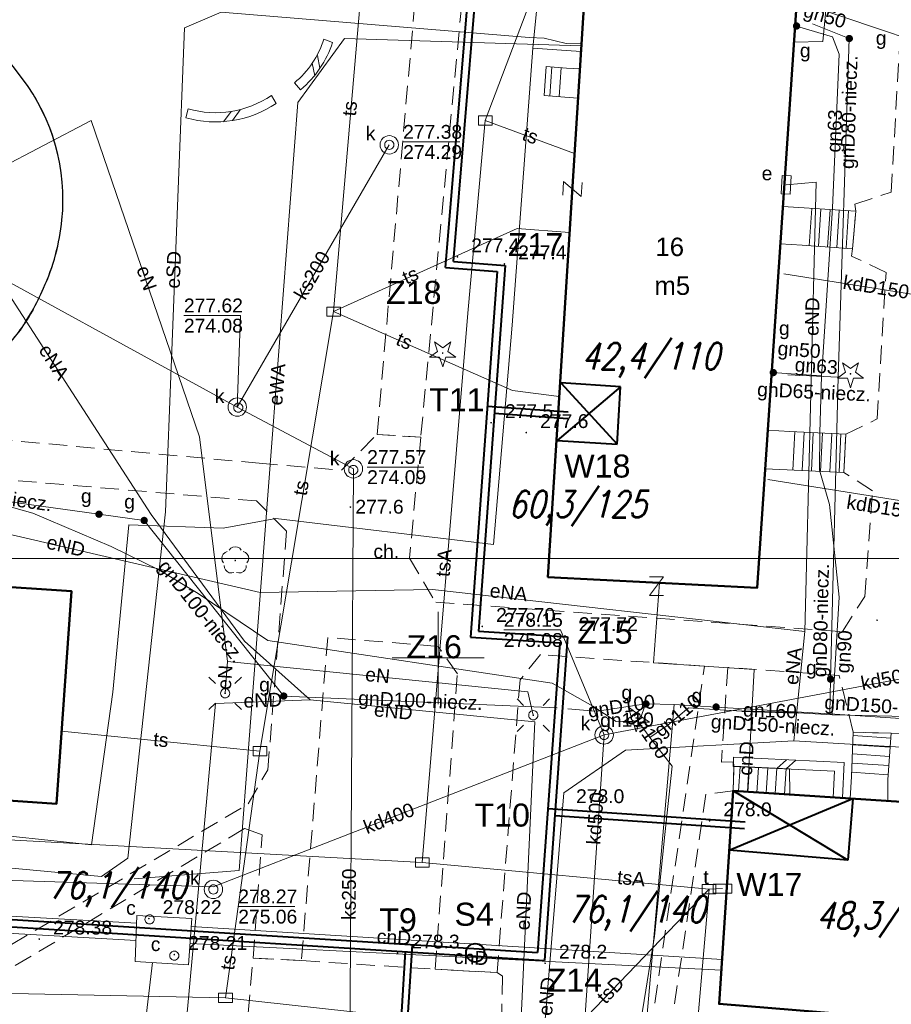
# Model space of a CAD drawing. Extents: x 0 to 6568752, y 0 to 5584302.
# Tile 43 of 58: x 6568527 to 6568575, y 5584081 to 5584135. Entities that reach past the tile are written whole.
import ezdxf
from ezdxf.enums import TextEntityAlignment as Align

# ---------------------------------------------------------------- set-up
doc = ezdxf.new("R2010")
doc.units = 0
doc.header["$PDSIZE"] = 0.75
for name, pattern in [('GAK', [3.5, 2, -0.7, 0.1, -0.7]), ('PRZER2-1', [1.5, 1, -0.5]), ('PRZER3-1', [2, 1.5, -0.5])]:
    doc.linetypes.add(name, pattern=pattern)
doc.layers.get('0').update_dxf_attribs({"linetype": 'CONTINUOUS'})
doc.layers.get('Defpoints').update_dxf_attribs({"linetype": 'CONTINUOUS'})
for name, color, linetype, lineweight in [('alarm', 51, 'CONTINUOUS', 50), ('EGBS', 7, 'CONTINUOUS', 18), ('EGBU', 7, 'CONTINUOUS', 50), ('EGBU_O', 7, 'CONTINUOUS', 50), ('GEPADR_O', 7, 'CONTINUOUS', 18), ('GEPPHC', 7, 'CONTINUOUS', 18), ('GUPPRZ_O', 7, 'CONTINUOUS', 18), ('OTDN', 7, 'CONTINUOUS', 18), ('OTKC', 7, 'CONTINUOUS', 18), ('OTKC_O', 7, 'CONTINUOUS', 18), ('OTKJ', 7, 'CONTINUOUS', 18), ('OTKK', 7, 'CONTINUOUS', 25), ('OTRN', 7, 'CONTINUOUS', 13), ('OTRN_O', 7, 'CONTINUOUS', 13), ('OTRS', 7, 'CONTINUOUS', 13), ('OTRS_O', 7, 'CONTINUOUS', 13), ('ramka sekcji', 7, 'CONTINUOUS', 18), ('siec', 7, 'GAK', 70), ('SUEO', 7, 'CONTINUOUS', 18), ('SULO', 7, 'CONTINUOUS', 35), ('SUPK', 7, 'CONTINUOUS', 18), ('SUPW', 7, 'CONTINUOUS', 18), ('SUPW_O', 7, 'CONTINUOUS', 18)]:
    doc.layers.add(name, color=color, linetype=linetype, lineweight=lineweight)
for name, color, linetype, lineweight, true_color in [('OTZG', 7, 'CONTINUOUS', 18, 0x008000), ('OTZL', 7, 'CONTINUOUS', 18, 0x008000), ('SUCP', 7, 'CONTINUOUS', 18, 0xd200d2), ('SUCP_O', 7, 'CONTINUOUS', 18, 0xd200d2), ('SUEP', 1, 'CONTINUOUS', 18, 0xff0000), ('SUEP_O', 1, 'CONTINUOUS', 18, 0xff0000), ('SUES', 1, 'CONTINUOUS', 18, 0xff0000), ('SUES_O', 1, 'CONTINUOUS', 18, 0xff0000), ('SUGP', 7, 'CONTINUOUS', 18, 0xbfbf00), ('SUGP_O', 7, 'CONTINUOUS', 18, 0xbfbf00), ('SUGU', 7, 'CONTINUOUS', 18, 0xbfbf00), ('SUGU_O', 7, 'CONTINUOUS', 18, 0xbfbf00), ('SUGW', 7, 'CONTINUOUS', 18, 0xbfbf00), ('SUGW_O', 7, 'CONTINUOUS', 18, 0xbfbf00), ('SUKP', 7, 'CONTINUOUS', 18, 0x803300), ('SUKP_O', 7, 'CONTINUOUS', 18, 0x803300), ('SUTP', 7, 'CONTINUOUS', 18, 0xff9100), ('SUTP_O', 7, 'CONTINUOUS', 18, 0xff9100), ('SUTS', 7, 'CONTINUOUS', 18, 0xff9100), ('SUTS_O', 7, 'CONTINUOUS', 18, 0xff9100), ('SUWP', 5, 'CONTINUOUS', 18, 0x0000ff)]:
    doc.layers.add(name, color=color, linetype=linetype, lineweight=lineweight, true_color=true_color)
doc.styles.add('Arial', font='arial.ttf')
doc.styles.add('GEO-INFO', font='arial.ttf')
doc.styles.add('UZBROJENIE', font='SIMPLEX.shx', dxfattribs={"width": 0.8, "oblique": 15.00003, "height": 0.9})
doc.dimstyles.get("Standard").update_dxf_attribs({"dimtxt": 0.18, "dimasz": 0.18, "dimexe": 0.18, "dimexo": 0.0625, "dimgap": 0.09, "dimtad": 0, "dimtih": 1, "dimtoh": 1, "dimdec": 4, "dimzin": 0, "dimdsep": 46, "dimtxsty": 'Standard', "dimcen": 0.09, "dimadec": 0, "dimazin": 0, "dimtfac": 1, "dimtdec": 4, "dimtofl": 0, "dimtmove": 0, "dimatfit": 3, "dimfxl": 0, "dimtolj": 1, "dimtzin": 0, "dimarcsym": 0})

# ---------------------------------------------------------------- blocks, each defined once
blk = doc.blocks.new('D_GSPRDL1')
blk.add_hatch(color=0).paths.add_polyline_path([(0, -0.045), (0.013906, -0.042798), (0.02645, -0.036406), (0.036406, -0.02645), (0.042798, -0.013906), (0.045, 0), (0.042798, 0.013906), (0.036406, 0.02645), (0.02645, 0.036406), (0.013906, 0.042798), (0, 0.045), (-0.013906, 0.042798), (-0.02645, 0.036406), (-0.036406, 0.02645), (-0.042798, 0.013906), (-0.045, 0), (-0.042798, -0.013906), (-0.036406, -0.02645), (-0.02645, -0.036406), (-0.013906, -0.042798)])
at = {"color": 0}
for points in [[(-0.324277, 0.563333), (-0.240553, 0.662679), (-0.127956, 0.727494), (0, 0.75), (0.127956, 0.727494), (0.240553, 0.662679), (0.324277, 0.563333)], [(-0.635969, -0.134326), (-0.70458, -0.024001), (-0.731429, 0.103115), (-0.713292, 0.231763), (-0.652348, 0.346501), (-0.55591, 0.433559), (-0.435555, 0.482485)], [(0.435555, 0.482485), (0.55591, 0.433559), (0.652348, 0.346501), (0.713292, 0.231763), (0.731429, 0.103115), (0.70458, -0.024001), (0.635969, -0.134326)], [(-0.068773, -0.646351), (-0.194901, -0.677512), (-0.324092, -0.663766), (-0.440839, -0.606763), (-0.531129, -0.513345), (-0.584125, -0.394725), (-0.593465, -0.265141)], [(0.593465, -0.265141), (0.584125, -0.394725), (0.531129, -0.513345), (0.440839, -0.606763), (0.324092, -0.663766), (0.194901, -0.677512), (0.068773, -0.646351)]]:
    blk.add_lwpolyline(points, dxfattribs=at)
blk = doc.blocks.new('D_GSPRDI1')
blk.add_hatch(color=0).paths.add_polyline_path([(0, -0.045), (0.013906, -0.042798), (0.02645, -0.036406), (0.036406, -0.02645), (0.042798, -0.013906), (0.045, 0), (0.042798, 0.013906), (0.036406, 0.02645), (0.02645, 0.036406), (0.013906, 0.042798), (0, 0.045), (-0.013906, 0.042798), (-0.02645, 0.036406), (-0.036406, 0.02645), (-0.042798, 0.013906), (-0.045, 0), (-0.042798, -0.013906), (-0.036406, -0.02645), (-0.02645, -0.036406), (-0.013906, -0.042798)])
at = {"color": 0}
blk.add_lwpolyline([(0.272471, 0.088531), (0.713338, -0.231778), (0.168396, -0.231778), (0, -0.750048), (-0.168396, -0.231778), (-0.713338, -0.231778), (-0.272471, 0.088531), (-0.440867, 0.606801), (0, 0.286493), (0.440867, 0.606801)], close=True, dxfattribs=at)
blk = doc.blocks.new('D_GSPWPN1')
blk.add_hatch(color=0).paths.add_polyline_path([(-0.045, 0), (-0.043467, -0.011647), (-0.038971, -0.0225), (-0.03182, -0.03182), (-0.0225, -0.038971), (-0.011647, -0.043467), (0, -0.045), (0.011647, -0.043467), (0.0225, -0.038971), (0.03182, -0.03182), (0.038971, -0.0225), (0.043467, -0.011647), (0.045, 0), (0.043467, 0.011647), (0.038971, 0.0225), (0.03182, 0.03182), (0.0225, 0.038971), (0.011647, 0.043467), (0, 0.045), (-0.011647, 0.043467), (-0.0225, 0.038971), (-0.03182, 0.03182), (-0.038971, 0.0225), (-0.043467, 0.011647)])
blk = doc.blocks.new('D_GSPWPS1')
blk.add_hatch(color=0).paths.add_polyline_path([(-0.045, 0), (-0.043467, -0.011647), (-0.038971, -0.0225), (-0.03182, -0.03182), (-0.0225, -0.038971), (-0.011647, -0.043467), (0, -0.045), (0.011647, -0.043467), (0.0225, -0.038971), (0.03182, -0.03182), (0.038971, -0.0225), (0.043467, -0.011647), (0.045, 0), (0.043467, 0.011647), (0.038971, 0.0225), (0.03182, 0.03182), (0.0225, 0.038971), (0.011647, 0.043467), (0, 0.045), (-0.011647, 0.043467), (-0.0225, 0.038971), (-0.03182, 0.03182), (-0.038971, 0.0225), (-0.043467, 0.011647)])
blk = doc.blocks.new('D_GUPIKP1_3')
at = {"color": 0}
blk.add_lwpolyline([(0.375, -0.25), (-0.375, -0.25), (-0.375, 0.25), (0.375, 0.25)], close=True, dxfattribs=at)
blk = doc.blocks.new('D_GUPESE1')
at = {"color": 0}
blk.add_lwpolyline([(-0.5, -0.25), (-0.5, 0.25), (0.5, 0.25), (0.5, -0.25)], close=True, dxfattribs=at)
blk = doc.blocks.new('D_GUPIWZ1_1')
at = {"color": 0}
blk.add_lwpolyline([(0, 0.25), (0.064705, 0.241481), (0.125, 0.216506), (0.176777, 0.176777), (0.216506, 0.125), (0.241481, 0.064705), (0.25, 0), (0.241481, -0.064705), (0.216506, -0.125), (0.176777, -0.176777), (0.125, -0.216506), (0.064705, -0.241481), (0, -0.25), (-0.064705, -0.241481), (-0.125, -0.216506), (-0.176777, -0.176777), (-0.216506, -0.125), (-0.241481, -0.064705), (-0.25, 0), (-0.241481, 0.064705), (-0.216506, 0.125), (-0.176777, 0.176777), (-0.125, 0.216506), (-0.064705, 0.241481)], close=True, dxfattribs=at)
blk = doc.blocks.new('D_GUPTSZ1')
at = {"color": 0}
blk.add_lwpolyline([(-0.5, -0.25), (-0.5, 0.25), (0.5, 0.25), (0.5, -0.25)], close=True, dxfattribs=at)
blk = doc.blocks.new('D_GUPGZA1')
blk.add_hatch(color=0).paths.add_polyline_path([(-0.2, 0), (-0.193185, -0.051764), (-0.173205, -0.1), (-0.141421, -0.141421), (-0.1, -0.173205), (-0.051764, -0.193185), (0, -0.2), (0.051764, -0.193185), (0.1, -0.173205), (0.141421, -0.141421), (0.173205, -0.1), (0.193185, -0.051764), (0.2, 0), (0.193185, 0.051764), (0.173205, 0.1), (0.141421, 0.141421), (0.1, 0.173205), (0.051764, 0.193185), (0, 0.2), (-0.051764, 0.193185), (-0.1, 0.173205), (-0.141421, 0.141421), (-0.173205, 0.1), (-0.193185, 0.051764)])
blk = doc.blocks.new('D_GUPGUT1')
blk.add_hatch(color=0).paths.add_polyline_path([(-0.2, 0), (-0.193185, -0.051764), (-0.173205, -0.1), (-0.141421, -0.141421), (-0.1, -0.173205), (-0.051764, -0.193185), (0, -0.2), (0.051764, -0.193185), (0.1, -0.173205), (0.141421, -0.141421), (0.173205, -0.1), (0.193185, -0.051764), (0.2, 0), (0.193185, 0.051764), (0.173205, 0.1), (0.141421, 0.141421), (0.1, 0.173205), (0.051764, 0.193185), (0, 0.2), (-0.051764, 0.193185), (-0.1, 0.173205), (-0.141421, 0.141421), (-0.173205, 0.1), (-0.193185, 0.051764)])
blk = doc.blocks.new('D_GEPPHC1')
at = {"color": 0}
blk.add_lwpolyline([(-0.375, 0.5), (0.375, 0.5), (-0.375, -0.5), (0.375, -0.5)], dxfattribs=at)
blk = doc.blocks.new('D_ODTN_1')
at = {"color": 0}
for points in [[(-0.5, -0.25), (0, 0.25)], [(0, -0.25), (0.5, 0.25)]]:
    blk.add_lwpolyline(points, dxfattribs=at)
blk = doc.blocks.new('D_GSLDSO2')
at = {"color": 0}
blk.add_lwpolyline([(0, 0.25), (0, -0.25)], dxfattribs=at)
blk = doc.blocks.new('D_GUPELA2')
blk.add_hatch(color=0).paths.add_polyline_path([(-0.001087, 0.044987), (0.011881, 0.043403), (0.021281, 0.03965), (0.030065, 0.033482), (0.038133, 0.023893), (0.043117, 0.012881), (0.044986, 0.001113), (0.044323, -0.007777), (0.040557, -0.019497), (0.033417, -0.030138), (0.024849, -0.037517), (0.013788, -0.042836), (0.002013, -0.044955), (-0.00982, -0.043916), (-0.020466, -0.040077), (-0.029541, -0.033946), (-0.036867, -0.025804), (-0.04187, -0.01649), (-0.04461, -0.005909), (-0.044532, 0.006476), (-0.041285, 0.017903), (-0.034764, 0.028574), (-0.024479, 0.03776), (-0.013449, 0.042943)])
at = {"color": 0}
for points in [[(-0.883883, 0.883883), (-0.53033, 0.53033)], [(0.883883, 0.883883), (0.53033, 0.53033)], [(-0.883883, -0.883883), (-0.53033, -0.53033)], [(0.883883, -0.883883), (0.53033, -0.53033)]]:
    blk.add_lwpolyline(points, dxfattribs=at)
blk = doc.blocks.new('D_GUPELA1')
at = {"color": 0}
blk.add_lwpolyline([(0, 0.25), (0.064705, 0.241481), (0.125, 0.216506), (0.176777, 0.176777), (0.216506, 0.125), (0.241481, 0.064705), (0.25, 0), (0.241481, -0.064705), (0.216506, -0.125), (0.176777, -0.176777), (0.125, -0.216506), (0.064705, -0.241481), (0, -0.25), (-0.064705, -0.241481), (-0.125, -0.216506), (-0.176777, -0.176777), (-0.216506, -0.125), (-0.241481, -0.064705), (-0.25, 0), (-0.241481, 0.064705), (-0.216506, 0.125), (-0.176777, 0.176777), (-0.125, 0.216506), (-0.064705, 0.241481)], close=True, dxfattribs=at)
blk = doc.blocks.new('*D45')
at = {"layer": 'Defpoints', "color": 0, "lineweight": 40}
for p in [(6568647.5, 5584150), (6568650, 5584150), (0, 0)]:
    blk.add_point(p, dxfattribs=at)
at = {"layer": 'ramka sekcji', "color": 0, "lineweight": -2}
blk.add_line((6568649.938, 5584150), (6568647.5, 5584150), dxfattribs=at)
at = {"layer": 'ramka sekcji', "color": 0, "insert": (6568644.106, 5584150), "char_height": 0.75, "attachment_point": 5, "style": 'GEO-INFO'}
blk.add_mtext('\\A1;5584150.0000', dxfattribs=at)
blk = doc.blocks.new('*D46')
at = {"layer": 'Defpoints', "color": 0, "lineweight": 40}
for p in [(6568650, 5584152.5), (6568650, 5584150), (0, 0)]:
    blk.add_point(p, dxfattribs=at)
at = {"layer": 'ramka sekcji', "color": 0, "lineweight": -2}
blk.add_line((6568650, 5584150.062), (6568650, 5584152.5), dxfattribs=at)
at = {"layer": 'ramka sekcji', "color": 0, "insert": (6568650, 5584155.896), "char_height": 0.75, "attachment_point": 5, "rotation": 90, "style": 'GEO-INFO'}
blk.add_mtext('\\A1;6568650.0000', dxfattribs=at)

msp = doc.modelspace()

# ---------------------------------------------------------------- linework, layer by layer
at = {"layer": 'EGBS', "color": 0, "linetype": 'Continuous', "lineweight": 18, "elevation": 10.18}
for points in [[(6568555.86, 5584132.1), (6568555.76, 5584130.52), (6568556.88, 5584130.44), (6568557.58749, 5584130.39087), (6568557.68916, 5584131.97075), (6568556.98, 5584132.02)], [(6568572.5, 5584122.21), (6568572.68, 5584124.25), (6568569.88, 5584124.43), (6568568.71636, 5584124.51158), (6568568.57872, 5584122.47004), (6568569.76, 5584122.4)], [(6568572.02, 5584110.07), (6568572.14, 5584112.15), (6568569.1, 5584112.3), (6568567.89779, 5584112.37005), (6568567.75554, 5584110.26011), (6568568.96, 5584110.21)], [(6568572.54, 5584095.98), (6568574.59, 5584095.91), (6568574.42, 5584093.4), (6568574.41729, 5584092.24037), (6568572.36981, 5584092.37438), (6568572.44, 5584093.56)], [(6568569.07, 5584093.99), (6568569.09979, 5584092.58842), (6568566.02, 5584092.79), (6568566.06, 5584094.12)]]:
    msp.add_lwpolyline(points, close=True, dxfattribs=at)
for points in [[(6568556.07064, 5584130.49781), (6568556.18343, 5584132.0769)], [(6568556.56936, 5584130.46219), (6568556.68216, 5584132.04127)], [(6568570.28206, 5584124.40415), (6568570.15148, 5584122.37285)], [(6568570.78103, 5584124.37208), (6568570.65028, 5584122.33826)], [(6568571.28, 5584124.34), (6568571.14909, 5584122.30368)], [(6568571.77897, 5584124.30792), (6568571.6479, 5584122.26909)], [(6568572.27794, 5584124.27585), (6568572.14671, 5584122.2345)], [(6568569.37152, 5584112.2866), (6568569.26836, 5584110.19589)], [(6568569.87091, 5584112.26196), (6568569.76784, 5584110.17304)], [(6568570.3703, 5584112.23732), (6568570.26732, 5584110.15019)], [(6568570.8697, 5584112.21268), (6568570.7668, 5584110.12734)], [(6568571.36909, 5584112.18804), (6568571.26628, 5584110.10448)], [(6568571.86848, 5584112.1634), (6568571.76576, 5584110.08163)], [(6568574.57257, 5584095.65271), (6568572.53219, 5584095.79091)], [(6568574.53879, 5584095.15386), (6568572.51154, 5584095.29116)], [(6568574.47121, 5584094.15614), (6568572.47023, 5584094.29167)], [(6568574.505, 5584094.655), (6568572.49088, 5584094.79141)], [(6568566.31256, 5584092.77085), (6568566.39991, 5584094.10532)], [(6568566.81149, 5584092.73819), (6568566.89957, 5584094.08374)], [(6568567.31043, 5584092.70554), (6568567.39922, 5584094.06216)], [(6568567.80936, 5584092.67288), (6568567.89888, 5584094.04058)], [(6568568.30829, 5584092.64022), (6568568.39854, 5584094.019)], [(6568568.80722, 5584092.60757), (6568568.8982, 5584093.99742)], [(6568574.43743, 5584093.65729), (6568572.44958, 5584093.79192)]]:
    msp.add_lwpolyline(points, dxfattribs=at)
at = {"layer": 'EGBU', "color": 0, "linetype": 'Continuous', "lineweight": 50, "elevation": 10.18}
for points in [[(6568557.98, 5584136.49), (6568569.47, 5584135.69), (6568567.32, 5584103.8), (6568555.96, 5584104.39)], [(6568510.47, 5584104.93), (6568530.1, 5584103.63), (6568529.29, 5584092.09), (6568509.6, 5584093.44), (6568509.79, 5584095.95), (6568492.52, 5584097.26), (6568493.31, 5584108.77), (6568510.64, 5584107.6)], [(6568602.65, 5584087.73), (6568615.13, 5584086.91), (6568614.45, 5584075.57), (6568601.92, 5584076.39), (6568602.08, 5584078.81), (6568585.50349, 5584079.5626), (6568565.26, 5584081.22), (6568566.02, 5584092.79), (6568602.84, 5584090.38)]]:
    msp.add_lwpolyline(points, close=True, dxfattribs=at)
at = {"layer": 'GUPPRZ_O', "color": 0, "linetype": 'Continuous', "lineweight": 13, "elevation": 10.8, "flags": 128}
for points in [[(6568548.1019, 5584128.00649), (6568551.1819, 5584128.00649)], [(6568539.09863, 5584113.61504), (6568539.28129, 5584118.58461), (6568536.20129, 5584118.58461)], [(6568546.14921, 5584110.36004), (6568549.22921, 5584110.36004)], [(6568559.01562, 5584095.81893), (6568556.64774, 5584101.52142), (6568553.56774, 5584101.52142)], [(6568539.15205, 5584086.50726), (6568542.23205, 5584086.50726)]]:
    msp.add_lwpolyline(points, dxfattribs=at)
at = {"layer": 'OTDN', "color": 0, "linetype": 'Continuous', "lineweight": 18, "elevation": 10.18}
for points in [[(6568542.20185, 5584131.215, 0.14094293), (6568543.80562, 5584133.58699)], [(6568542.53815, 5584130.845, 0.13961018), (6568544.27438, 5584133.41301)], [(6568536.31242, 5584129.31672, 0.21909142), (6568541.2115, 5584130.09738)], [(6568536.42758, 5584129.80328, 0.22058888), (6568540.9485, 5584130.52262)]]:
    msp.add_lwpolyline(points, format="xyb", dxfattribs=at)
for points in [[(6568571.94936, 5584092.40624), (6568572.04173, 5584094.32799), (6568566.04173, 5584094.60972)], [(6568571.44994, 5584092.43025), (6568571.51827, 5584093.85201), (6568566.01827, 5584094.11028)]]:
    msp.add_lwpolyline(points, dxfattribs=at)
at = {"layer": 'OTKC', "color": 0, "linetype": 'PRZER2-1', "lineweight": 18, "elevation": 10.18}
for points in [[(6568579.27, 5584175.96), (6568577.89, 5584147.04), (6568576.88, 5584143.98), (6568575.77, 5584143.27), (6568575.98, 5584145.63), (6568574.16, 5584147.26), (6568554.03, 5584148.32), (6568552.41, 5584147.44), (6568549.06, 5584111.98), (6568546.69, 5584112.13), (6568548.71, 5584135.22), (6568544.24, 5584135.28), (6568544.3, 5584136.6), (6568548.86, 5584136.71), (6568549.91, 5584147.46), (6568548.36, 5584148.71), (6568512.64, 5584151), (6568511.13, 5584153.58), (6568564.91, 5584150.5), (6568565.44, 5584160.02), (6568563.93, 5584160.04), (6568564, 5584162.56)], [(6568518.41, 5584112.57), (6568540.29, 5584110.57), (6568544.75, 5584110.19), (6568546.69, 5584112.13), (6568549.06, 5584111.98), (6568548.45, 5584105.42), (6568549.87, 5584103.02), (6568571.95, 5584101.43), (6568573.16, 5584103.34), (6568573.59, 5584109.07), (6568572.02, 5584110.07), (6568572.14, 5584112.15), (6568573.84, 5584112.97), (6568574.32, 5584120.92), (6568572.45, 5584121.81), (6568572.5, 5584122.21), (6568572.68, 5584124.25), (6568572.62, 5584124.63), (6568574.6, 5584125.28), (6568575.25, 5584136.73)], [(6568512.66, 5584076.01), (6568539.69, 5584092.08), (6568540.76, 5584093.93), (6568541.78, 5584106.88), (6568540.15, 5584108.52), (6568520.91, 5584110.15)], [(6568560.68, 5584073.85), (6568564.46, 5584099.55), (6568555.56, 5584100.18), (6568554.45, 5584098.81), (6568553.2, 5584082.92), (6568549.84, 5584083.1), (6568551.05, 5584099.14), (6568550, 5584100.63), (6568544.01, 5584101.11), (6568542.58, 5584083.57), (6568539.96, 5584083.71), (6568540.45, 5584090.4), (6568539.49, 5584090.74), (6568514.70571, 5584075.918)], [(6568606.01, 5584096.31), (6568595.49, 5584096.94), (6568594.38, 5584094.9), (6568592.33, 5584095.02), (6568591.61, 5584097.16), (6568575.92, 5584098.19), (6568575.25, 5584096.87), (6568575.15, 5584095.88), (6568574.59, 5584095.91), (6568572.54, 5584095.98), (6568571.78, 5584099.05), (6568565.73, 5584099.49), (6568565.38, 5584094.34), (6568566.03, 5584094.36), (6568566.06, 5584094.12), (6568566.02, 5584092.79), (6568564.54, 5584092.6), (6568561.74, 5584073.87)], [(6568539.27, 5584076.24), (6568539.96, 5584083.71), (6568542.58, 5584083.57), (6568549.84, 5584083.1), (6568553.2, 5584082.92), (6568553.49, 5584082.73), (6568553.36, 5584075.15)]]:
    msp.add_lwpolyline(points, dxfattribs=at)
at = {"layer": 'OTKJ', "color": 0, "linetype": 'PRZER3-1', "lineweight": 18, "elevation": 10.18}
msp.add_lwpolyline([(6568511.07, 5584177.33), (6568510.51, 5584157.83), (6568511.13, 5584153.58), (6568512.64, 5584151), (6568527.44, 5584131.44, -0.09884493), (6568529.29, 5584127.62, -0.08496392), (6568529.58, 5584123.78, -0.07298816), (6568528.58, 5584120.07, -0.06310661), (6568527.22, 5584117.66, -0.16159759), (6568518.41, 5584112.57), (6568514.58, 5584112.84, -0.14325874), (6568508.68, 5584115.73, -0.15163411), (6568504.79, 5584122.65), (6568504.73, 5584127.9), (6568505.24, 5584139.54), (6568503.53, 5584140.77), (6568505.45, 5584174.48)], format="xyb", dxfattribs=at)
at = {"layer": 'OTKK', "color": 0, "linetype": 'Continuous', "lineweight": 25, "elevation": 10.18}
msp.add_lwpolyline([(6568436.47, 5584226.47, -0.48575719), (6568442.88, 5584228.95), (6568499.5, 5584209.57), (6568502.26, 5584208.44), (6568505.31, 5584207.06), (6568507.65, 5584204.8), (6568508.65, 5584199.4), (6568507.32, 5584175.37), (6568505.45, 5584174.48), (6568503.53, 5584140.77), (6568505.24, 5584139.54), (6568504.73, 5584127.9), (6568504.79, 5584122.65, 0.08997537), (6568506.61, 5584118.23, 0.21509551), (6568514.58, 5584112.84), (6568518.41, 5584112.57, 0.06950968), (6568522.62, 5584114.07, 0.13495358), (6568527.22, 5584117.66, 0.05243036), (6568528.58, 5584120.07, 0.08477307), (6568529.58, 5584123.78, 0.19005271), (6568527.44, 5584131.44), (6568512.64, 5584151), (6568511.13, 5584153.58), (6568510.51, 5584157.83)], format="xyb", dxfattribs=at)
at = {"layer": 'ramka sekcji', "color": 0}
for q in [(6568550, 5584102.5), (6568547.5, 5584100), (6568550, 5584097.5), (6568552.5, 5584100)]:
    msp.add_line((6568550, 5584100), q, dxfattribs=at)
at = {"layer": 'siec', "color": 0, "linetype": 'ByBlock', "lineweight": 40}
for p, q in [((6568550.40279, 5584121.18744), (6568552.16807, 5584142.40148)), ((6568550.82997, 5584121.51131), (6568552.53652, 5584142.01961)), ((6568550.40279, 5584121.18744), (6568553.21143, 5584120.97837)), ((6568550.82997, 5584121.51131), (6568553.63862, 5584121.30223)), ((6568553.63862, 5584121.30223), (6568552.1939, 5584101.45481)), ((6568553.21143, 5584120.97837), (6568551.76672, 5584101.13095)), ((6568559.90885, 5584114.72142), (6568556.47029, 5584111.79538)), ((6568559.90885, 5584114.72142), (6568556.66726, 5584114.92541)), ((6568556.66726, 5584114.92541), (6568559.72579, 5584111.6042)), ((6568559.72579, 5584111.6042), (6568559.90885, 5584114.72142)), ((6568557.06244, 5584113.33411), (6568552.67823, 5584113.65324)), ((6568557.03703, 5584112.98503), (6568553.0543, 5584113.27494)), ((6568556.47029, 5584111.79538), (6568559.72579, 5584111.6042)), ((6568552.1939, 5584101.45481), (6568557.03539, 5584101.15095)), ((6568551.76672, 5584101.13095), (6568556.60821, 5584100.82709)), ((6568556.60821, 5584100.82709), (6568555.40295, 5584084.00556)), ((6568557.03539, 5584101.15095), (6568555.77652, 5584083.58117)), ((6568572.24611, 5584089.02953), (6568566.02, 5584092.79)), ((6568565.80823, 5584089.56606), (6568572.5196, 5584092.36458)), ((6568572.5196, 5584092.36458), (6568572.24611, 5584089.02953)), ((6568566.66345, 5584091.08247), (6568555.96161, 5584091.80264)), ((6568566.63844, 5584090.73336), (6568556.33864, 5584091.42648)), ((6568572.24611, 5584089.02953), (6568565.80823, 5584089.56606)), ((6568511.23681, 5584086.79448), (6568555.40295, 5584084.00556)), ((6568511.60696, 5584086.37031), (6568555.77652, 5584083.58117)), ((6568547.79508, 5584071.51157), (6568548.61098, 5584084.43438)), ((6568547.42372, 5584071.18433), (6568548.23647, 5584084.0573))]:
    msp.add_line(p, q, dxfattribs=at)
at = {"layer": 'siec', "color": 0, "linetype": 'ByBlock', "lineweight": 20}
msp.add_line((6568238.01967, 5584105.39829), (6568734.39713, 5584105.39829), dxfattribs=at)
at = {"layer": 'siec', "color": 0, "linetype": 'ByBlock', "lineweight": 40}
msp.add_circle((6568552.01677, 5584083.99554), 0.5, dxfattribs=at)
at = {"layer": 'SUCP', "color": 0, "linetype": 'Continuous', "lineweight": 18, "elevation": 10.14}
for points in [[(6568562.02216, 5584104.07515), (6568561.68919, 5584099.73481), (6568567.16673, 5584099.37446), (6568566.80281, 5584092.73876)], [(6568533.6399, 5584085.60204), (6568518.60395, 5584086.42735), (6568518.65884, 5584088.57266), (6568514.61306, 5584088.72682), (6568514.37118, 5584086.68212), (6568494.51573, 5584087.80409)], [(6568494.4364, 5584086.91236), (6568515.26947, 5584085.82769), (6568515.48817, 5584088.05753), (6568517.65572, 5584087.96171), (6568517.68655, 5584085.57013), (6568533.60476, 5584084.65495)], [(6568536.59649, 5584085.42561), (6568565.41866, 5584083.63546)], [(6568536.5346, 5584084.49207), (6568565.38067, 5584083.05711)], [(6568524.00871, 5584062.45446), (6568524.33259, 5584073.36083), (6568533.21135, 5584072.63888), (6568534.49392, 5584083.46105)]]:
    msp.add_lwpolyline(points, dxfattribs=at)
at = {"layer": 'SUEP', "linetype": 'Continuous', "lineweight": 18, "elevation": 10.14}
for points in [[(6568513.84, 5584184.74), (6568513.42, 5584175.82), (6568512.75, 5584162.24), (6568512.75, 5584153.66), (6568511.73, 5584141.53), (6568511.14, 5584126.58), (6568517.89, 5584124.93), (6568523.5, 5584125.16), (6568531.17, 5584129.17), (6568537.04, 5584112.01), (6568538.56, 5584099.8), (6568554.87, 5584098.16), (6568555.17, 5584096.89)], [(6568569.37, 5584175.62), (6568568.52, 5584159.59), (6568568.14, 5584150.17), (6568566.9, 5584142.58), (6568561.93, 5584142.71), (6568561.67, 5584137.44), (6568555.62, 5584137.86), (6568555.14, 5584133.1), (6568554.03, 5584118.07), (6568553.01, 5584106.16), (6568541.2, 5584107.56), (6568538.33, 5584107.04), (6568533.21, 5584107.22), (6568532.35, 5584098.15), (6568531.19, 5584089.85), (6568518.96, 5584091.16)], [(6568445.94158, 5584095.72461), (6568463.08232, 5584095.53245), (6568469.09261, 5584094.92384), (6568472.44526, 5584094.27199), (6568479.09718, 5584093.38563), (6568501.60242, 5584091.16944), (6568510.47472, 5584090.11168), (6568531.72465, 5584088.14533), (6568533.163, 5584089.13494), (6568535.21086, 5584107.92978), (6568536.22578, 5584134.20382), (6568538.22056, 5584135.05463), (6568554.95303, 5584133.678), (6568555.75969, 5584133.63631), (6568556.96104, 5584133.35687), (6568557.78151, 5584133.33584)], [(6568557.77497, 5584133.2318), (6568544.91633, 5584133.62582), (6568542.39104, 5584130.14301), (6568539.19817, 5584088.45866), (6568533.50346, 5584088.01524)], [(6568555.14, 5584133.1), (6568557.75496, 5584132.91392)], [(6568569.91319, 5584101.43542), (6568570.51987, 5584125.82112), (6568568.9, 5584125.68)], [(6568543.04895, 5584097.72899), (6568539.48763, 5584100.91335), (6568534.41875, 5584107.77857), (6568523.75545, 5584124.26244)], [(6568540.34378, 5584103.54458), (6568519.21387, 5584108.4567), (6568515.71516, 5584111.05182), (6568503.34985, 5584113.7187)], [(6568569.91319, 5584101.43542), (6568549.69204, 5584103.72059), (6568540.34378, 5584103.54458)], [(6568569.31956, 5584095.50732), (6568569.91319, 5584101.43542)], [(6568538.56, 5584099.8), (6568538.44, 5584098.08)], [(6568537.92641, 5584097.52808), (6568535.8969, 5584075.41982), (6568503.16129, 5584077.9235)], [(6568543.04895, 5584097.72899), (6568537.92641, 5584097.52808)], [(6568554.23033, 5584074.18224), (6568555.24524, 5584096.53605), (6568543.04895, 5584097.72899)], [(6568569.31956, 5584095.50732), (6568560.18052, 5584094.99152), (6568556.83307, 5584092.68021), (6568554.39222, 5584063.02146), (6568554.33033, 5584053.54893), (6568552.48145, 5584045.61649)], [(6568595.6, 5584090.99), (6568594.12893, 5584094.02904), (6568569.31956, 5584095.50732)]]:
    msp.add_lwpolyline(points, dxfattribs=at)
at = {"layer": 'SUGP', "color": 0, "linetype": 'Continuous', "lineweight": 18, "elevation": 10.14}
for points in [[(6568572.32425, 5584133.62203), (6568570.32, 5584134.42)], [(6568570.13, 5584134.1), (6568569.46, 5584134.3)], [(6568570.89, 5584116.32), (6568571.41, 5584124.43), (6568571.78, 5584132.77), (6568571.41, 5584133.72), (6568570.13, 5584134.1)], [(6568571.30838, 5584098.84939), (6568571.7192, 5584115.23588), (6568572.32425, 5584133.62203)], [(6568458.83, 5584129.82), (6568459.24, 5584129.71), (6568460.2, 5584129.67), (6568468.74, 5584129.03), (6568479.87, 5584117.82), (6568483.1, 5584115), (6568488.73, 5584114.5), (6568494.42, 5584113.87), (6568496.56, 5584113.72), (6568499.7, 5584113.6), (6568500.52, 5584113.54), (6568512.13, 5584112.31), (6568519.66, 5584110.17), (6568521.23, 5584109.76), (6568528, 5584107.85), (6568532.26, 5584106.05), (6568534.85, 5584104.78), (6568536.97, 5584103.5), (6568540.76, 5584100.95), (6568556.2, 5584098.63), (6568558.41, 5584097.38), (6568559.66, 5584096.55), (6568560.85, 5584096.57), (6568561.32, 5584095.93)], [(6568571.39, 5584096.91), (6568571.77, 5584103.3), (6568571.25, 5584108.32), (6568570.71, 5584110.19), (6568570.73, 5584112.22), (6568570.82, 5584115.31), (6568570.89, 5584116.32)], [(6568568.9, 5584115.44), (6568568.2, 5584115.49)], [(6568570.82, 5584115.31), (6568568.9, 5584115.44)], [(6568571.7192, 5584115.23588), (6568568.98, 5584115.37)], [(6568488.21736, 5584113.58955), (6568489.91, 5584114), (6568495.64566, 5584113.37527), (6568505.4744, 5584113.11106), (6568512.647, 5584110.41918), (6568531.5921, 5584107.80216), (6568534.04564, 5584107.46376), (6568541.62208, 5584097.92971), (6568556.46, 5584097.29)], [(6568571.39, 5584096.91), (6568575.44, 5584096.82), (6568578.83, 5584096.41), (6568589.84, 5584095.9), (6568591.05, 5584095.91), (6568594.73, 5584095.48), (6568602.26, 5584094.78), (6568603.66, 5584094.64), (6568604.85, 5584107.74), (6568609.36, 5584107.66), (6568613.41, 5584107.35), (6568619.37, 5584106.72), (6568620.65914, 5584106.65318)], [(6568571.26066, 5584096.96563), (6568571.30838, 5584098.84939)], [(6568557.05, 5584097.24), (6568558.30585, 5584097.13732), (6568558.64, 5584097.11), (6568561.28598, 5584097.50512), (6568562.82052, 5584097.47189)], [(6568558.41, 5584097.38), (6568558.31, 5584097.22), (6568558.30585, 5584097.13732)], [(6568562.82052, 5584097.47189), (6568562.6358, 5584095.35435), (6568562.41519, 5584092.84033), (6568559.27657, 5584056.94925)], [(6568562.48, 5584096.35), (6568563.6, 5584097.29), (6568563.85, 5584097.27)], [(6568562.82052, 5584097.47189), (6568565.09444, 5584097.33519)], [(6568563.85, 5584097.27), (6568566.49, 5584097.11), (6568569.55, 5584097.02), (6568571.39, 5584096.91)], [(6568565.09444, 5584097.33519), (6568571.26066, 5584096.96563)], [(6568605.18, 5584097.23), (6568604.25173, 5584095.43872), (6568589.20171, 5584096.0538), (6568578.93387, 5584096.4514), (6568571.26066, 5584096.96563)], [(6568561.32, 5584095.93), (6568561.49, 5584095.68)], [(6568561.49, 5584095.68), (6568562.48, 5584096.35)], [(6568561.49, 5584095.68), (6568562.71, 5584094.12), (6568562.31, 5584090.42), (6568561.75, 5584084.89), (6568561.11, 5584080.96), (6568560.58, 5584077.75), (6568560.4, 5584075.59), (6568560.77, 5584068.39), (6568560.47, 5584063.47)]]:
    msp.add_lwpolyline(points, dxfattribs=at)
at = {"layer": 'SUKP', "color": 0, "linetype": 'Continuous', "lineweight": 18, "elevation": 10.14}
for points in [[(6568623.96972, 5584021.39394), (6568594.36033, 5584047.55093), (6568568.60146, 5584064.77377), (6568545.13518, 5584067.49805), (6568545.4042, 5584110.26428), (6568539.09863, 5584113.61504), (6568505.81597, 5584131.84069)], [(6568547.3519, 5584127.85095), (6568539.09863, 5584113.61504)], [(6568568.76291, 5584120.84356), (6568578.77484, 5584119.26532)], [(6568567.8988, 5584109.68528), (6568578.10915, 5584108.06592)], [(6568559.01562, 5584095.81893), (6568577.52836, 5584099.31317)], [(6568456.9388, 5584093.09331), (6568486.76093, 5584090.70348), (6568499.27701, 5584089.16851), (6568521.14002, 5584088.09718), (6568537.79246, 5584087.58027), (6568559.01562, 5584095.81893)], [(6568557.51513, 5584034.18498), (6568557.60295, 5584075.02743), (6568559.01562, 5584095.81893)]]:
    msp.add_lwpolyline(points, dxfattribs=at)
at = {"layer": 'SULO', "color": 0, "linetype": 'Continuous', "lineweight": 35, "elevation": 10.12}
msp.add_lwpolyline([(6568566.49, 5584097.11), (6568569.55, 5584097.02)], dxfattribs=at)
at = {"layer": 'SUPK', "color": 0, "linetype": 'Continuous', "lineweight": 18, "elevation": 10.14}
for points in [[(6568547.3519, 5584127.35095, -1), (6568547.3519, 5584128.35095, -1)], [(6568539.09863, 5584113.11504, -1), (6568539.09863, 5584114.11504, -1)], [(6568545.4042, 5584109.76428, -1), (6568545.4042, 5584110.76428, -1)], [(6568559.01562, 5584095.31893, -1), (6568559.01562, 5584096.31893, -1)], [(6568537.80215, 5584086.93491, -1), (6568537.80215, 5584087.93491, -1)]]:
    msp.add_lwpolyline(points, format="xyb", close=True, dxfattribs=at)
msp.add_lwpolyline([(6568533.65522, 5584086.01489), (6568536.62487, 5584085.85375), (6568536.45785, 5584083.33419), (6568533.5627, 5584083.52121)], close=True, dxfattribs=at)
at = {"layer": 'SUTP', "color": 0, "linetype": 'Continuous', "lineweight": 18, "elevation": 10.14}
for points in [[(6568549.14326, 5584088.89683), (6568551.61898, 5584118.72103), (6568552.56429, 5584129.17402), (6568561.31736, 5584152.25858)], [(6568538.45712, 5584081.55457), (6568540.33073, 5584094.93775), (6568544.32745, 5584118.79709), (6568546.22854, 5584140.83128)], [(6568546.22854, 5584140.83128), (6568555.24527, 5584140.43943), (6568588.81, 5584129.14)], [(6568557.40662, 5584127.3783), (6568552.56429, 5584129.17402)], [(6568557.1373, 5584123.09852), (6568554.30007, 5584123.30593), (6568544.32745, 5584118.79709)], [(6568556.5768, 5584114.19168), (6568554.03342, 5584114.51182), (6568544.32745, 5584118.79709)], [(6568477.67628, 5584101.43695), (6568482.69538, 5584084.47031), (6568512.58946, 5584082.07631), (6568538.45712, 5584081.55457)], [(6568529.56608, 5584096.02329), (6568540.33073, 5584094.93775)], [(6568482.03767, 5584094.3726), (6568487.21105, 5584092.58912), (6568513.47533, 5584090.8574), (6568549.14326, 5584088.89683)], [(6568549.14326, 5584088.89683), (6568564.71312, 5584087.44734)], [(6568554.12834, 5584076.43037), (6568564.71312, 5584087.44734)], [(6568564.71312, 5584087.44734), (6568563.50282, 5584073.50067), (6568559.78238, 5584021.5387), (6568576.74575, 5584017.49696)], [(6568565.44279, 5584087.47674), (6568564.71312, 5584087.44734)], [(6568538.45712, 5584081.55457), (6568569.72372, 5584078.12118)]]:
    msp.add_lwpolyline(points, dxfattribs=at)
at = {"layer": 'SUWP', "color": 0, "linetype": 'Continuous', "lineweight": 18, "elevation": 10.14}
msp.add_lwpolyline([(6568572.18399, 5584153.35868), (6568572.16773, 5584153.06845), (6568571.45415, 5584143.2585), (6568571.25946, 5584137.41554), (6568570.89041, 5584133.46048), (6568569.31702, 5584133.4209)], dxfattribs=at)

# ---------------------------------------------------------------- block references
at = {"layer": 'GEPPHC', "color": 0, "linetype": 'Continuous', "lineweight": 18, "rotation": 266.2686105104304}
msp.add_blockref('D_GEPPHC1', (6568557.29181, 5584125.46189, 10.24), dxfattribs=at)
at = {"layer": 'GEPPHC', "color": 0, "linetype": 'Continuous', "lineweight": 18}
msp.add_blockref('D_GEPPHC1', (6568561.86114, 5584103.89529, 10.24), dxfattribs=at)
at = {"layer": 'OTDN', "color": 0, "linetype": 'Continuous', "lineweight": 18}
for name, p, rotation in [('D_GSLDSO2', (6568544.04, 5584133.5, 10.18), 69.63689249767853), ('D_ODTN_1', (6568543.37821, 5584132.14789, 10.18), 235.9368489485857), ('D_ODTN_1', (6568543.37821, 5584132.14789, 10.18), 235.9368489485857), ('D_GSLDSO2', (6568542.37, 5584131.03, 10.18), 42.26890146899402), ('D_GSLDSO2', (6568541.08, 5584130.31, 10.18), 31.73517782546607), ('D_GSLDSO2', (6568536.37, 5584129.56, 10.18), 346.6845436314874), ('D_ODTN_1', (6568538.80743, 5584129.41735, 10.18), 189.047571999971), ('D_ODTN_1', (6568538.80743, 5584129.41735, 10.18), 189.047571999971), ('D_GSLDSO2', (6568566.03, 5584094.36, 10.18), 177.3115642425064), ('D_ODTN_1', (6568568.905, 5584094.225, 10.18), 177.3115642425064), ('D_ODTN_1', (6568568.905, 5584094.225, 10.18), 177.3115642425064), ('D_GSLDSO2', (6568571.69965, 5584092.41825, 10.18), 87.24839315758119)]:
    msp.add_blockref(name, p, dxfattribs=dict(at, rotation=rotation))
at = {"layer": 'OTRN', "color": 0, "linetype": 'Continuous', "lineweight": 13}
for p in [(6568551.05, 5584121.77, 10.08), (6568553.6, 5584121.39, 10.08), (6568552.88, 5584112.77, 10.08), (6568554.79, 5584112.23, 10.08), (6568545.24, 5584108.19, 10.08), (6568573.83, 5584102.05, 10.08), (6568556.74, 5584091.87, 10.08), (6568564.74, 5584091.16, 10.08), (6568547.8, 5584083.98, 10.08), (6568555.81, 5584083.43, 10.08)]:
    msp.add_blockref('D_GSPWPN1', p, dxfattribs=at)
at = {"layer": 'OTRS', "color": 0, "linetype": 'Continuous', "lineweight": 13}
for p in [(6568552.4, 5584101.71, 10.08), (6568556.89, 5584101.21, 10.08), (6568534.3, 5584085.85, 10.08), (6568528.35, 5584084.74, 10.08), (6568535.68, 5584083.9, 10.08)]:
    msp.add_blockref('D_GSPWPS1', p, dxfattribs=at)
at = {"layer": 'OTZG', "color": 0, "linetype": 'Continuous', "lineweight": 18}
for p in [(6568550.25, 5584116.55, 10.12), (6568572.39, 5584115.42, 10.12), (6568560.76, 5584096.74, 10.12)]:
    msp.add_blockref('D_GSPRDI1', p, dxfattribs=at)
at = {"layer": 'OTZL', "color": 0, "linetype": 'Continuous', "lineweight": 18}
msp.add_blockref('D_GSPRDL1', (6568538.99, 5584105.29, 10.12), dxfattribs=at)
at = {"layer": 'SUEO', "color": 0, "linetype": 'Continuous', "lineweight": 18}
for name, p in [('D_GUPELA2', (6568538.44, 5584098.08, 10.15)), ('D_GUPELA1', (6568538.44, 5584098.08, 10.16)), ('D_GUPELA2', (6568555.17, 5584096.89, 10.15)), ('D_GUPELA1', (6568555.17, 5584096.89, 10.16))]:
    msp.add_blockref(name, p, dxfattribs=at)
at = {"layer": 'SUES', "linetype": 'Continuous', "lineweight": 18, "rotation": 86.78440089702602}
msp.add_blockref('D_GUPESE1', (6568568.9, 5584125.68, 10.16), dxfattribs=at)
at = {"layer": 'SUGU', "color": 0, "linetype": 'Continuous', "lineweight": 18}
for p in [(6568572.32425, 5584133.62203, 10.16), (6568531.5921, 5584107.80216, 10.16), (6568534.04564, 5584107.46376, 10.16), (6568571.30838, 5584098.84939, 10.16), (6568541.62208, 5584097.92971, 10.16), (6568561.28598, 5584097.50512, 10.16), (6568565.09444, 5584097.33519, 10.16)]:
    msp.add_blockref('D_GUPGUT1', p, dxfattribs=at)
at = {"layer": 'SUGW', "color": 0, "linetype": 'Continuous', "lineweight": 18}
for p in [(6568569.46, 5584134.3, 10.16), (6568568.2, 5584115.49, 10.16)]:
    msp.add_blockref('D_GUPGZA1', p, dxfattribs=at)
at = {"layer": 'SUPK', "color": 0, "linetype": 'Continuous', "lineweight": 18}
for p in [(6568552.56429, 5584129.17402, 10.16), (6568544.32745, 5584118.79709, 10.16), (6568540.33073, 5584094.93775, 10.16), (6568549.14326, 5584088.89683, 10.16), (6568564.71312, 5584087.44734, 10.16), (6568538.45712, 5584081.55457, 10.16)]:
    msp.add_blockref('D_GUPIKP1_3', p, dxfattribs=at)
at = {"layer": 'SUPW', "color": 0, "linetype": 'Continuous', "lineweight": 18}
for p in [(6568547.3519, 5584127.85095, 10.18), (6568539.15519, 5584113.58426, 10.18), (6568545.39921, 5584110.20449, 10.18), (6568559.01562, 5584095.81893, 10.18), (6568537.80215, 5584087.43491, 10.18), (6568534.34, 5584085.81, 10.18), (6568535.68, 5584083.84, 10.18)]:
    msp.add_blockref('D_GUPIWZ1_1', p, dxfattribs=at)
at = {"layer": 'SUTS', "color": 0, "linetype": 'Continuous', "lineweight": 18}
msp.add_blockref('D_GUPTSZ1', (6568565.44279, 5584087.47674, 10.16), dxfattribs=at)

# ---------------------------------------------------------------- texts
at = {"layer": 'alarm', "color": 0, "linetype": 'Continuous', "lineweight": 30, "style": 'GEO-INFO'}
for s, p in [('Z17', (6568555.2957, 5584122.43486, -9.52)), ('Z18', (6568548.68515, 5584119.84124, 10.84)), ('T11', (6568551.01956, 5584114.01333, 0.62)), ('W18', (6568558.64824, 5584110.41648, 0.62)), ('Z15', (6568559.05528, 5584101.38907, -9.52)), ('Z16', (6568549.78945, 5584100.60684, 0.66)), ('T10', (6568553.48242, 5584091.47185, -9.52)), ('W17', (6568567.98588, 5584087.71061, -9.52)), ('S4', (6568551.95957, 5584086.08958, -9.52)), ('T9', (6568547.82799, 5584085.78217, -9.52)), ('Z14', (6568557.39991, 5584082.50316, -9.52))]:
    msp.add_text(s, height=1.25, dxfattribs=at).set_placement(p, align=Align.MIDDLE)
at = {"layer": 'alarm', "color": 0, "lineweight": 30, "style": 'UZBROJENIE', "oblique": 15.00003, "width": 0.8}
for s, p in [('42,4/110', (6568557.77578, 5584115.65723)), ('60,3/125', (6568553.81774, 5584107.62466)), ('76,1/140', (6568528.83871, 5584086.93609, 10.18)), ('76,1/140', (6568557.00073, 5584085.64033, 10.18)), ('48,3/110', (6568570.52332, 5584085.2974))]:
    msp.add_text(s, height=1.44, dxfattribs=at).set_placement(p)
at = {"layer": 'EGBU_O', "color": 0, "linetype": 'Continuous', "lineweight": 0, "style": 'Arial'}
msp.add_text('m5', height=1, dxfattribs=at).set_placement((6568562.715, 5584119.7063, 10.8), align=Align.CENTER)
at = {"layer": 'GEPADR_O', "color": 0, "linetype": 'Continuous', "lineweight": 0, "style": 'Arial'}
msp.add_text('16', height=1, dxfattribs=at).set_placement((6568561.79987, 5584121.8135, 10.8))
at = {"layer": 'GUPPRZ_O', "color": 0, "linetype": 'Continuous', "lineweight": 0, "style": 'Arial'}
for s, p in [('277.38', (6568548.1019, 5584128.17899, 10.8)), ('274.29', (6568548.1019, 5584127.08399, 10.8)), ('277.62', (6568536.20129, 5584118.75711, 10.8)), ('274.08', (6568536.20129, 5584117.66211, 10.8)), ('277.57', (6568546.14921, 5584110.53254, 10.8)), ('274.09', (6568546.14921, 5584109.43754, 10.8)), ('278.15', (6568553.56774, 5584101.69392, 10.8)), ('275.08', (6568553.56774, 5584100.59892, 10.8)), ('278.27', (6568539.15205, 5584086.67976, 10.8)), ('275.06', (6568539.15205, 5584085.58476, 10.8))]:
    msp.add_text(s, height=0.75, dxfattribs=at).set_placement(p)
at = {"layer": 'OTKC_O', "color": 0, "linetype": 'Continuous', "lineweight": 0, "style": 'Arial'}
msp.add_text('ch.', height=0.75, dxfattribs=at).set_placement((6568547.19041, 5584105.40888, 10.8), align=Align.CENTER)
at = {"layer": 'OTRN_O', "color": 0, "linetype": 'Continuous', "lineweight": 0, "style": 'Arial'}
for s, p in [('277.4', (6568551.8, 5584122.02, 10.8)), ('277.4', (6568554.35, 5584121.64, 10.8)), ('277.5', (6568553.63, 5584113.02, 10.8)), ('277.6', (6568555.54, 5584112.48, 10.8)), ('277.6', (6568545.5104, 5584107.83269, 10.8)), ('278.0', (6568557.49, 5584092.12, 10.8)), ('278.0', (6568565.49, 5584091.41, 10.8)), ('278.3', (6568548.55, 5584084.23, 10.8)), ('278.2', (6568556.56, 5584083.68, 10.8))]:
    msp.add_text(s, height=0.75, dxfattribs=at).set_placement(p)
at = {"layer": 'OTRS_O', "color": 0, "linetype": 'Continuous', "lineweight": 0, "style": 'Arial'}
for s, p in [('277.70', (6568553.15, 5584101.96, 10.8)), ('277.72', (6568557.64, 5584101.46, 10.8)), ('278.22', (6568535.05, 5584086.1, 10.8)), ('278.38', (6568529.1, 5584084.99, 10.8)), ('278.21', (6568536.43, 5584084.15, 10.8))]:
    msp.add_text(s, height=0.75, dxfattribs=at).set_placement(p)
at = {"layer": 'SUCP_O', "color": 0, "linetype": 'Continuous', "lineweight": 0, "style": 'Arial'}
for rotation, p in [(86.861445, (6568567.09058, 5584094.52524, 10.8)), (356.423007, (6568547.58281, 5584084.46946, 10.8)), (357.172251, (6568551.7854, 5584083.3643, 10.8))]:
    msp.add_text('cnD', height=0.75, rotation=rotation, dxfattribs=at).set_placement(p, align=Align.CENTER)
at = {"layer": 'SUEP_O', "linetype": 'Continuous', "lineweight": 0, "style": 'Arial'}
for s, rotation, p in [('eSD', 87.787865, (6568536.01158, 5584121.05547, 10.8)), ('eN', 288.884514, (6568533.82732, 5584120.49501, 10.8)), ('eND', 88.574867, (6568570.67891, 5584118.51753, 10.8)), ('eNA', 302.898539, (6568528.84069, 5584115.8611, 10.8)), ('eWA', 85.619908, (6568541.62458, 5584114.81828, 10.8)), ('eND', 346.91277, (6568529.71237, 5584105.71479, 10.8)), ('eNA', 353.552435, (6568553.79032, 5584103.18844, 10.8)), ('eNA', 84.281628, (6568569.64131, 5584099.52358, 10.8)), ('eN', 86.009092, (6568538.79277, 5584098.91957, 10.8)), ('eN', 354.258103, (6568546.68564, 5584098.68799, 10.8)), ('eND', 2.246084, (6568540.49918, 5584097.33528, 10.8)), ('eND', 354.413558, (6568547.53773, 5584096.73787, 10.8)), ('eND', 87.400429, (6568555.01009, 5584086.25177, 10.8)), ('eND', 85.295283, (6568556.26621, 5584081.60062, 10.8))]:
    msp.add_text(s, height=0.75, rotation=rotation, dxfattribs=at).set_placement(p, align=Align.CENTER)
at = {"layer": 'SUES_O', "linetype": 'Continuous', "lineweight": 0, "style": 'Arial'}
msp.add_text('e', height=0.75, dxfattribs=at).set_placement((6568568.15, 5584125.93, 10.8), align=Align.RIGHT)
at = {"layer": 'SUGP_O', "color": 0, "linetype": 'Continuous', "lineweight": 0, "style": 'Arial'}
for s, rotation, p in [('gn50', 343.379245, (6568570.89837, 5584134.49527, 10.8)), ('gnD80-niecz.', 88.115168, (6568572.67325, 5584129.61448, 10.8)), ('gn63', 87.45977, (6568571.88819, 5584128.58699, 10.8)), ('gn50', 355.914383, (6568569.57709, 5584116.35406, 10.8)), ('gn63', 356.126508, (6568570.50684, 5584115.4769, 10.8)), ('gnD65-niecz.', 357.299272, (6568570.39424, 5584114.06597, 10.8)), ('gnD100-niecz.', 352.13511, (6568525.632, 5584108.4173, 10.8)), ('gnD100-niecz.', 308.473166, (6568536.86441, 5584102.29699, 10.8)), ('gnD80-niecz.', 88.563856, (6568571.14971, 5584102.02998, 10.8)), ('gn90', 86.596735, (6568572.40317, 5584100.31513, 10.8)), ('gnD100-niecz.', 357.531328, (6568549.0284, 5584097.31665, 10.8)), ('gnD100', 8.49303, (6568560.00633, 5584097.0173, 10.8)), ('gn110', 40.006238, (6568563.22867, 5584096.5952, 10.8)), ('gn160', 358.315316, (6568568.01137, 5584096.77165, 10.8)), ('gnD150-niecz.', 356.165925, (6568574.32305, 5584097.00075, 10.8)), ('gn110', 0.962855, (6568560.25993, 5584096.26656, 10.8)), ('gn160', 304.215704, (6568561.16232, 5584095.63997, 10.8)), ('gnD150-niecz.', 356.570245, (6568568.16456, 5584095.98076, 10.8))]:
    msp.add_text(s, height=0.75, rotation=rotation, dxfattribs=at).set_placement(p, align=Align.CENTER)
at = {"layer": 'SUGU_O', "color": 0, "linetype": 'Continuous', "lineweight": 0, "style": 'Arial'}
for p in [(6568574.34474, 5584133.27953, 10.8), (6568531.19501, 5584108.41633, 10.8), (6568533.54358, 5584108.11, 10.8), (6568570.55838, 5584099.09939, 10.8), (6568540.87208, 5584098.17971, 10.8), (6568560.53598, 5584097.75512, 10.8), (6568564.34444, 5584097.58519, 10.8)]:
    msp.add_text('g', height=0.75, dxfattribs=at).set_placement(p, align=Align.RIGHT)
at = {"layer": 'SUGW_O', "color": 0, "linetype": 'Continuous', "lineweight": 0, "style": 'Arial'}
for p in [(6568570.22504, 5584132.59858, 10.8), (6568569.0899, 5584117.52614, 10.8)]:
    msp.add_text('g', height=0.75, dxfattribs=at).set_placement(p, align=Align.RIGHT)
at = {"layer": 'SUKP_O', "color": 0, "linetype": 'Continuous', "lineweight": 0, "style": 'Arial'}
for s, rotation, p in [('ks200', 59.896979, (6568543.47916, 5584120.5858, 10.8)), ('kdD150', 351.041821, (6568573.72318, 5584119.76454, 10.8)), ('kdD150', 350.987959, (6568573.91623, 5584107.8286, 10.8)), ('kd500', 10.994436, (6568574.43415, 5584098.51547, 10.8)), ('kd500', 86.113048, (6568558.9014, 5584091.26602, 10.8)), ('kd400', 21.565001, (6568547.46862, 5584090.95277, 10.8)), ('ks250', 89.648982, (6568545.5348, 5584087.16935, 10.8))]:
    msp.add_text(s, height=0.75, rotation=rotation, dxfattribs=at).set_placement(p, align=Align.CENTER)
at = {"layer": 'SUPW_O', "color": 0, "linetype": 'Continuous', "lineweight": 0, "style": 'Arial'}
for s, p in [('k', (6568546.6019, 5584128.10095, 10.8)), ('k', (6568538.40519, 5584113.83426, 10.8)), ('k', (6568544.64921, 5584110.45449, 10.8)), ('k', (6568558.26562, 5584096.06893, 10.8)), ('k', (6568537.05215, 5584087.68491, 10.8)), ('c', (6568533.59, 5584086.06, 10.8)), ('c', (6568534.93, 5584084.09, 10.8))]:
    msp.add_text(s, height=0.75, dxfattribs=at).set_placement(p, align=Align.RIGHT)
at = {"layer": 'SUTP_O', "color": 0, "linetype": 'Continuous', "lineweight": 0, "style": 'Arial'}
for s, rotation, p in [('ts', 85.068794, (6568545.57038, 5584129.78896, 10.8)), ('ts', 339.65329, (6568554.88341, 5584128.00099, 10.8)), ('ts', 24.328796, (6568548.64806, 5584120.42747, 10.8)), ('ts', 336.178136, (6568548.02386, 5584116.86566, 10.8)), ('ts', 80.490573, (6568542.92448, 5584109.16672, 10.8)), ('tsA', 85.254739, (6568550.68423, 5584105.13403, 10.8)), ('ts', 354.241576, (6568534.91896, 5584095.18852, 10.8)), ('tsA', 354.681315, (6568560.45254, 5584087.67146, 10.8)), ('ts', 82.030507, (6568538.97313, 5584083.41739, 10.8)), ('tsD', 46.146169, (6568559.63236, 5584081.73553, 10.8))]:
    msp.add_text(s, height=0.75, rotation=rotation, dxfattribs=at).set_placement(p, align=Align.CENTER)
at = {"layer": 'SUTS_O', "color": 0, "linetype": 'Continuous', "lineweight": 0, "style": 'Arial'}
msp.add_text('t', height=0.75, dxfattribs=at).set_placement((6568564.69279, 5584087.72674, 10.8), align=Align.RIGHT)

# ---------------------------------------------------------------- dimensions: what is measured, and where the dimension line sits
at = {"layer": 'ramka sekcji', "color": 0}
for offset, dtype, picture, middle in [((0, 2.5), 1, '*D46', (6568649.9999999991, 5584155.8956787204)), ((-2.5, 0), 0, '*D45', (6568644.1063676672, 5584150))]:
    dim = msp.add_ordinate_dim(feature_location=(6568650, 5584150), offset=offset, dtype=dtype, origin=(0, 0), dimstyle='Standard', override={"dimtxt": 0.75, "dimtxsty": 'GEO-INFO'}, dxfattribs=at)
    dim.commit()
    dim.dimension.update_dxf_attribs({"geometry": picture, "text_midpoint": middle})

doc.saveas('drawing.dxf')
